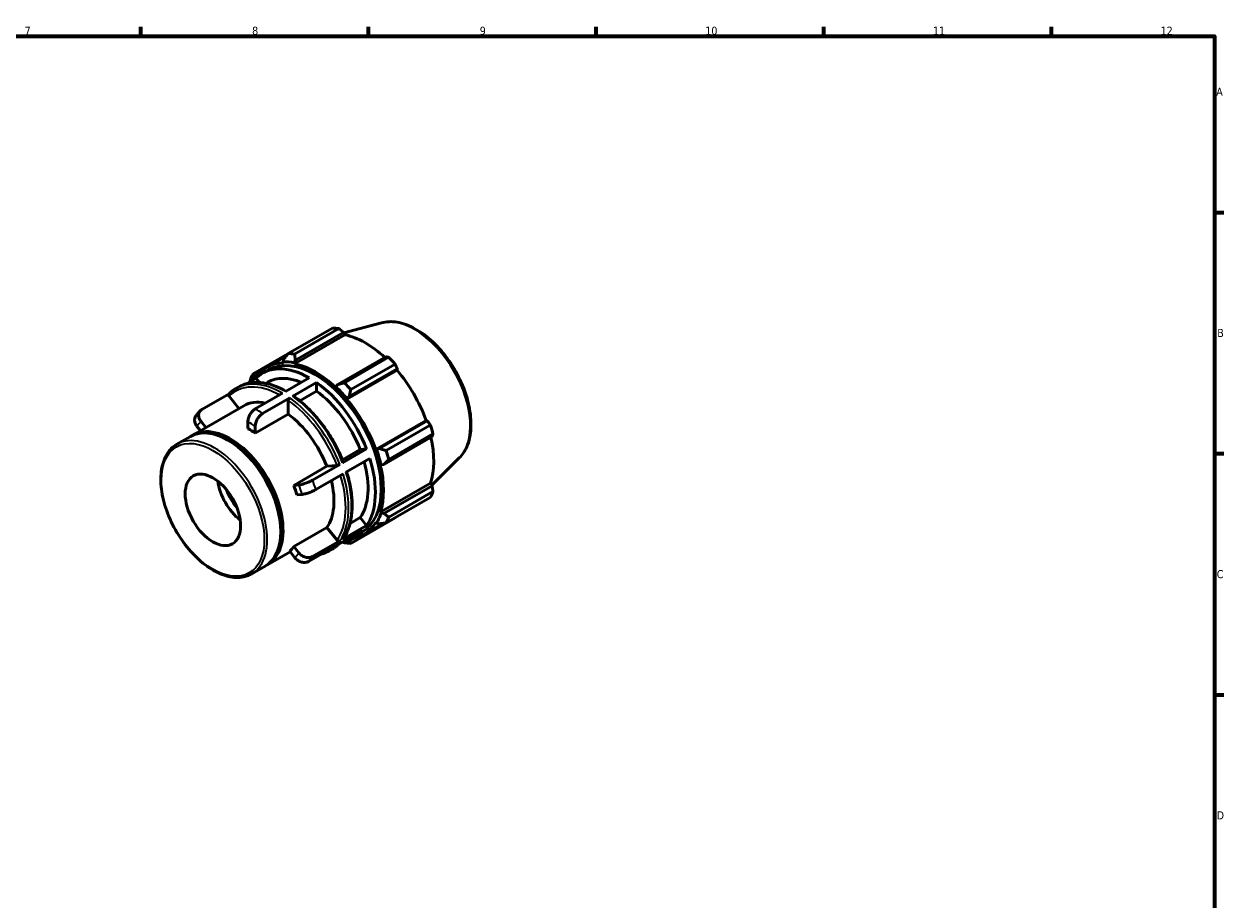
# Model space of a CAD drawing. Header units: millimetres. Extents: x 0 to 909, y 0 to 594.
# Tile 4 of 4: x 455 to 824, y 308 to 578. Entities that reach past the tile are written whole.
import ezdxf

# ---------------------------------------------------------------- set-up
doc = ezdxf.new("R2010")
doc.units = ezdxf.units.MM
for name, color, linetype, lineweight in [('Border (ISO)', 7, 'Continuous', 70), ('Visible (ISO)', 7, 'Continuous', 50), ('Visible Narrow (ISO)', 7, 'Continuous', 35)]:
    doc.layers.add(name, color=color, linetype=linetype, lineweight=lineweight)
doc.styles.add('Note Text (ISO)', font='tahoma.ttf')

# ---------------------------------------------------------------- blocks, each defined once
blk = doc.blocks.new('Borders Default Border')
at = {"layer": 'Border (ISO)'}
for p, q in [((490.58, 574), (490.58, 576.9)), ((560.67, 574), (560.67, 576.9)), ((630.75, 574), (630.75, 576.9)), ((700.83, 574), (700.83, 576.9)), ((770.92, 574), (770.92, 576.9)), ((821, 519.75), (823.9, 519.75)), ((821, 445.5), (823.9, 445.5)), ((821, 371.25), (823.9, 371.25))]:
    blk.add_line(p, q, dxfattribs=at)
at = {"layer": 'Border (ISO)', "flags": 128}
blk.add_lwpolyline([(20, 20), (20, 574), (821, 574), (821, 20), (20, 20)], dxfattribs=at)
at = {"layer": 'Border (ISO)', "color": 232, "true_color": 0xca0064, "char_height": 2.5, "attachment_point": 7, "style": 'Note Text (ISO)'}
for s, insert in [('7', (454.77, 574.4)), ('8', (524.81, 574.34)), ('9', (594.88, 574.35)), ('10', (664.29, 574.35)), ('11', (734.37, 574.4)), ('12', (804.46, 574.4)), ('A', (821.59, 555.62)), ('B', (821.89, 481.38)), ('C', (821.73, 407.08)), ('D', (821.73, 332.88))]:
    blk.add_mtext(s, dxfattribs=dict(at, insert=insert))

msp = doc.modelspace()

# ---------------------------------------------------------------- linework, layer by layer
at = {"layer": 'Visible (ISO)'}
for p, q in [((535.922, 476.297), (549.546, 484.143)), ((551.522, 483.951), (537.898, 476.106)), ((564.63, 485.746), (553.06, 482.608)), ((537.874, 473.144), (553.37, 482.068)), ((538.122, 474.27), (552.946, 482.807)), ((552.946, 482.807), (553.37, 482.068)), ((535.855, 476.21), (525.087, 470.009)), ((529.351, 472.085), (535.327, 475.527)), ((534.624, 474.61), (534.381, 473.765)), ((534.381, 473.765), (534.485, 473.472)), ((537.806, 473.432), (538.122, 474.27)), ((537.874, 473.144), (537.806, 473.432)), ((566.01, 475.284), (551.186, 466.747)), ((553.221, 467.281), (566.845, 475.127)), ((568.821, 473.043), (555.197, 465.198)), ((525.335, 468.515), (525.386, 469.249)), ((525.386, 469.249), (526.924, 470.134)), ((528.032, 470.218), (529.83, 471.253)), ((553.919, 462.281), (569.415, 471.205)), ((554.685, 463.058), (569.508, 471.594)), ((569.508, 471.594), (569.415, 471.205)), ((519.794, 465.474), (520.687, 465.988)), ((525.996, 468.656), (523.107, 466.992)), ((525.472, 468.354), (525.335, 468.515)), ((525.996, 468.656), (527.036, 467.363)), ((529.026, 467.098), (529.629, 467.445)), ((535.039, 464.587), (542.384, 468.817)), ((544.647, 467.371), (537.302, 463.141)), ((544.647, 467.371), (544.647, 464.737)), ((550.598, 466.066), (550.53, 465.856)), ((551.186, 466.747), (550.598, 466.066)), ((517.71, 463.884), (509.379, 459.086)), ((517.7, 463.161), (520.745, 459.375)), ((534.146, 464.073), (525.767, 459.248)), ((536.409, 462.627), (528.03, 457.802)), ((535.956, 461.84), (535.956, 457.621)), ((544.647, 464.737), (539.481, 461.762)), ((553.919, 462.281), (554.023, 462.453)), ((554.023, 462.453), (554.685, 463.058)), ((506.541, 451.196), (522.215, 460.222)), ((510.556, 453.507), (509.09, 455.33)), ((523.504, 455.329), (523.504, 453.236)), ((535.956, 457.621), (525.767, 451.753)), ((562.868, 446.781), (578.364, 455.705)), ((578.746, 455.594), (563.922, 447.057)), ((578.364, 455.705), (578.746, 455.594)), ((501.69, 448.402), (505.834, 450.788)), ((507.837, 453.866), (508.895, 452.551)), ((525.767, 451.753), (525.767, 453.864)), ((565.371, 442.178), (580.195, 450.715)), ((566.032, 446.43), (579.656, 454.276)), ((580.474, 451.521), (566.85, 443.675)), ((517.747, 449.418), (517.395, 449.622)), ((563.922, 447.057), (563.068, 446.786)), ((552.608, 443.577), (558.071, 446.723)), ((560.03, 446.902), (552.685, 442.673)), ((561.054, 443.975), (553.709, 439.746)), ((558.071, 446.723), (560.03, 446.902)), ((563.068, 446.786), (562.868, 446.781)), ((588.576, 444.163), (580.099, 435.775)), ((537.623, 435.707), (547.812, 441.574)), ((551.792, 442.158), (543.413, 437.333)), ((547.812, 441.574), (550.948, 441.862)), ((564.271, 442.055), (564.487, 442.009)), ((564.487, 442.009), (565.371, 442.178)), ((552.816, 439.231), (544.437, 434.406)), ((564.271, 427.422), (579.768, 436.346)), ((579.768, 436.346), (580.195, 435.61)), ((539.191, 435.851), (537.623, 435.707)), ((538.62, 432.778), (540.201, 432.922)), ((580.195, 435.61), (565.371, 427.074)), ((566.85, 425.959), (580.474, 433.804)), ((579.656, 431.991), (566.032, 424.146)), ((554.948, 423.972), (558.09, 425.782)), ((555.197, 417.858), (568.821, 425.703)), ((558.09, 425.782), (560.05, 423.346)), ((564.487, 427.219), (564.271, 427.422)), ((565.371, 427.074), (564.487, 427.219)), ((533.624, 421.848), (533.624, 421.44)), ((537.643, 416.859), (547.832, 422.727)), ((547.832, 422.727), (550.967, 418.828)), ((558.811, 421.865), (551.466, 417.635)), ((560.05, 423.346), (552.705, 419.116)), ((556.776, 420.303), (558.574, 421.338)), ((559.053, 420.506), (565.17, 424.029)), ((562.868, 424.312), (563.068, 424.076)), ((563.068, 424.076), (563.922, 423.864)), ((551.812, 418.602), (543.433, 413.777)), ((554.023, 418.827), (553.94, 419.06)), ((554.685, 418.503), (554.023, 418.827)), ((556.266, 419.413), (554.685, 418.503)), ((529.537, 411.263), (536.492, 415.269)), ((536.377, 415.412), (537.959, 413.446)), ((539.211, 414.91), (537.643, 416.859)), ((550.573, 417.121), (542.194, 412.296)), ((548.538, 415.559), (549.431, 416.073)), ((524.686, 408.47), (528.83, 410.856))]:
    msp.add_line(p, q, dxfattribs=at)
for centre, major_axis, start_param, end_param in [((559.184, 454.923), (-15.969, 27.731), 5.8451561, 5.9396837), ((559.698, 455.219), (14.851, -25.79), 2.0696433, 2.6635608), ((544.202, 446.296), (-14.851, 25.79), 5.9796864, 6.5796268), ((544.202, 446.296), (-14.372, 24.958), 3.1415927, 6.2831853), ((544.202, 446.296), (-15.011, 26.067), 5.8051535, 5.9796864), ((545.56, 447.078), (-15.969, 27.731), 5.8451561, 5.9396837), ((544.202, 446.296), (-14.851, 25.79), 5.1942882, 5.8051535), ((559.184, 454.923), (15.969, -27.731), 1.9181653, 2.0126929), ((545.56, 447.078), (-15.969, 27.731), 0.347369, 0.4418966), ((542.404, 445.26), (-14.372, 24.958), 5.5006955, 6.436558), ((559.698, 455.219), (14.851, -25.79), 1.2672974, 1.8781627), ((544.202, 446.296), (-15.011, 26.067), 0.3073663, 0.3294891), ((542.404, 445.26), (-12.775, 22.185), 5.6360353, 6.2831853), ((542.404, 445.26), (14.372, -24.958), 1.3119053, 2.2477678), ((544.202, 446.296), (15.011, -26.067), 1.8781627, 2.0526956), ((545.56, 447.078), (-15.969, 27.731), 5.059758, 5.1542856), ((542.404, 445.26), (12.775, -22.185), 1.3120271, 2.2339054), ((544.202, 446.296), (-14.851, 25.79), 4.4088901, 5.0197553), ((533.713, 440.256), (-11.498, 19.966), 5.8020074, 6.2831853), ((517.332, 430.822), (-11.498, 19.966), 3.1415927, 6.2831853), ((533.713, 440.256), (11.498, -19.966), 1.3121489, 2.220019), ((518.039, 431.229), (-11.498, 19.966), 3.1109566, 6.3138213), ((523.524, 434.388), (-11.498, 19.966), 5.3616116, 5.5009392), ((559.184, 454.923), (15.969, -27.731), 1.1327672, 1.2272947), ((517.685, 431.026), (11.248, -19.533), 0.7873319, 2.3542607), ((559.698, 455.219), (14.851, -25.79), 0.4818993, 1.0759774), ((542.404, 445.26), (14.372, -24.958), 0.2647077, 1.2005703), ((544.202, 446.296), (15.011, -26.067), 1.0927645, 1.2672974), ((545.56, 447.078), (-15.969, 27.731), 4.2743598, 4.3688874), ((542.404, 445.26), (12.775, -22.185), 0.2648296, 1.1515694), ((544.202, 446.296), (-14.851, 25.79), 3.6234919, 4.2343571), ((522.635, 433.876), (-6.018, 10.45), 0.9603162, 2.1812765), ((533.713, 440.256), (11.498, -19.966), 0.2649514, 1.1014732), ((524.756, 435.098), (-6.388, 11.092), 1.314448, 1.8271447), ((523.524, 434.388), (-11.498, 19.966), 4.3144141, 4.4537416), ((559.184, 454.923), (15.969, -27.731), 0.347369, 0.4418966), ((544.202, 446.296), (15.011, -26.067), 0.3073663, 0.4818993), ((545.56, 447.078), (15.969, -27.731), 0.347369, 0.4418966), ((544.202, 446.296), (14.851, -25.79), 5.9867438, 6.5905516), ((542.404, 445.26), (14.372, -24.958), 6.1298126, 6.436558), ((545.56, 447.078), (15.969, -27.731), 5.8451561, 5.9396837), ((544.202, 446.296), (15.011, -26.067), 5.9536962, 5.9796864), ((523.524, 434.388), (11.498, -19.966), 0.1256239, 0.2649514)]:
    msp.add_ellipse(centre, major_axis=major_axis, ratio=0.5780931, start_param=start_param, end_param=end_param, dxfattribs=at)
msp.add_ellipse((512.736, 428.175), major_axis=(6.018, -10.45), ratio=0.5780931, dxfattribs=at)
for points, weights in [([(552.946, 482.807), (552.251, 483.369), (551.522, 483.951)], [1.00142215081, 1.00111952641, 1]), ([(535.922, 476.297), (535.251, 475.431), (534.624, 474.61)], [1.01262619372, 1.00911492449, 1.00479491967]), ([(538.122, 474.27), (538.003, 475.164), (537.898, 476.106)], [1.00479491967, 1.00911492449, 1.01262619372]), ([(566.845, 475.127), (566.422, 475.209), (566.01, 475.284)], [1, 1.00111952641, 1.00142215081]), ([(569.508, 471.594), (569.174, 472.305), (568.821, 473.043)], [1.00142215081, 1.00111952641, 1]), ([(525.386, 469.249), (525.231, 469.616), (525.087, 470.009)], [1.00479491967, 1.00911492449, 1.01262619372]), ([(524.269, 468.196), (524.221, 467.9), (524.175, 467.607)], [1.01262619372, 1.01168150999, 1.01067828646]), ([(553.221, 467.281), (552.174, 467.004), (551.186, 466.747)], [1.01262619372, 1.00911492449, 1.00479491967]), ([(554.685, 463.058), (554.927, 464.101), (555.197, 465.198)], [1.00479491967, 1.00911492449, 1.01262619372]), ([(579.656, 454.276), (579.194, 454.95), (578.746, 455.594)], [1, 1.00111952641, 1.00142215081]), ([(580.195, 450.715), (580.334, 451.111), (580.474, 451.521)], [1.00142215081, 1.00111952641, 1]), ([(566.032, 446.43), (564.947, 446.745), (563.922, 447.057)], [1.01262619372, 1.00911492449, 1.00479491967]), ([(565.371, 442.178), (566.087, 442.907), (566.85, 443.675)], [1.00479491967, 1.00911492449, 1.01262619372]), ([(580.474, 433.804), (580.334, 434.727), (580.195, 435.61)], [1, 1.00111952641, 1.00142215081]), ([(566.85, 425.959), (566.087, 426.523), (565.371, 427.074)], [1.01262619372, 1.00911492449, 1.00479491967]), ([(568.821, 425.703), (568.839, 425.738), (568.856, 425.772)], [1, 1.00005643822, 1.00011080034]), ([(563.922, 423.864), (564.947, 423.997), (566.032, 424.146)], [1.00479491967, 1.00911492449, 1.01262619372]), ([(552.6, 418.288), (552.908, 418.169), (553.221, 418.049)], [1.01044568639, 1.01157236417, 1.01262619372]), ([(555.197, 417.858), (554.927, 418.182), (554.685, 418.503)], [1.01262619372, 1.00911492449, 1.00479491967])]:
    msp.add_rational_spline(points, weights, degree=2, dxfattribs=at)
for points, knots in [([(564.63, 485.746), (566.132, 486.153), (567.758, 486.203), (571.236, 485.63), (573.099, 484.946), (576.844, 482.89), (578.724, 481.491), (582.269, 478.147), (583.932, 476.203), (586.882, 471.975), (588.171, 469.693), (590.253, 465.005), (591.047, 462.6), (592.057, 457.887), (592.27, 455.58), (592.06, 451.287), (591.636, 449.298), (590.301, 446.264), (589.53, 445.106), (588.576, 444.163)], [5.6508865, 5.6508865, 5.6508865, 5.6508865, 5.9414672, 5.9414672, 6.2600776, 6.2600776, 6.59097, 6.59097, 6.9211718, 6.9211718, 7.2498571, 7.2498571, 7.5786217, 7.5786217, 7.9089938, 7.9089938, 8.2396148, 8.2396148, 8.4901479, 8.4901479, 8.4901479, 8.4901479]), ([(517.672, 463.846), (517.8, 463.973), (517.931, 464.097), (518.198, 464.338), (518.335, 464.455), (518.613, 464.68), (518.754, 464.788), (519.043, 464.998), (519.19, 465.099), (519.488, 465.292), (519.64, 465.385), (519.794, 465.474)], [5.34640343, 5.34640343, 5.34640343, 5.34640343, 5.37706691, 5.37706691, 5.4077304, 5.4077304, 5.43839388, 5.43839388, 5.46905737, 5.46905737, 5.49972085, 5.49972085, 5.49972085, 5.49972085]), ([(520.687, 465.988), (521.472, 466.441), (522.32, 466.786), (524.109, 467.255), (525.05, 467.377), (526.999, 467.401), (528.007, 467.302), (530.063, 466.89), (531.112, 466.577), (533.183, 465.764), (534.205, 465.273), (535.225, 464.695)], [5.49972085, 5.49972085, 5.49972085, 5.49972085, 5.65621755, 5.65621755, 5.81271424, 5.81271424, 5.96921093, 5.96921093, 6.12570763, 6.12570763, 6.27569103, 6.27569103, 6.27569103, 6.27569103]), ([(517.672, 463.845), (517.65, 463.823), (517.63, 463.799), (517.582, 463.722), (517.559, 463.649), (517.548, 463.518), (517.56, 463.436), (517.607, 463.3), (517.651, 463.221), (517.7, 463.161)], [0.012785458, 0.012785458, 0.012785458, 0.012785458, 0.023685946, 0.023685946, 0.047446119, 0.047446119, 0.071223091, 0.071223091, 0.09507957, 0.09507957, 0.09507957, 0.09507957]), ([(535.956, 461.84), (535.956, 461.905), (535.969, 461.989), (536.012, 462.134), (536.049, 462.22), (536.128, 462.357), (536.184, 462.433), (536.287, 462.542), (536.353, 462.595), (536.409, 462.627)], [0.285262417, 0.285262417, 0.285262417, 0.285262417, 0.309156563, 0.309156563, 0.332970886, 0.332970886, 0.356693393, 0.356693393, 0.380341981, 0.380341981, 0.380341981, 0.380341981]), ([(537.302, 463.141), (537.357, 463.173), (537.423, 463.196), (537.526, 463.206), (537.582, 463.194), (537.626, 463.168), (537.631, 463.165), (537.636, 463.161)], [0, 0, 0, 0, 0.023648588, 0.023648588, 0.047371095, 0.047371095, 0.050466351, 0.050466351, 0.050466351, 0.050466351]), ([(537.637, 463.161), (538.896, 462.274), (540.138, 461.26), (542.551, 459.013), (543.721, 457.781), (545.948, 455.14), (547.006, 453.732), (548.974, 450.787), (549.885, 449.251), (551.527, 446.103), (552.259, 444.491), (552.89, 442.868)], [0.11117311, 0.11117311, 0.11117311, 0.11117311, 0.29818128, 0.29818128, 0.48518946, 0.48518946, 0.67219763, 0.67219763, 0.8592058, 0.8592058, 1.04621397, 1.04621397, 1.04621397, 1.04621397]), ([(508.947, 458.757), (508.839, 458.65), (508.734, 458.541), (508.526, 458.318), (508.424, 458.205), (508.224, 457.974), (508.126, 457.857), (507.934, 457.619), (507.84, 457.499), (507.656, 457.254), (507.566, 457.129), (507.478, 457.003)], [0.93656082, 0.93656082, 0.93656082, 0.93656082, 0.95888444, 0.95888444, 0.98120807, 0.98120807, 1.00353169, 1.00353169, 1.02585532, 1.02585532, 1.04817894, 1.04817894, 1.04817894, 1.04817894]), ([(509.09, 455.33), (508.845, 455.634), (508.624, 456.029), (508.388, 456.713), (508.331, 457.122), (508.383, 457.777), (508.499, 458.139), (508.829, 458.667), (509.101, 458.926), (509.379, 459.086)], [-0.47557166, -0.47557166, -0.47557166, -0.47557166, -0.35593326, -0.35593326, -0.23682682, -0.23682682, -0.11822826, -0.11822826, 0, 0, 0, 0]), ([(525.767, 459.248), (525.488, 459.087), (525.159, 458.822), (524.643, 458.278), (524.364, 457.902), (523.969, 457.218), (523.783, 456.789), (523.57, 456.069), (523.504, 455.652), (523.504, 455.329)], [0, 0, 0, 0, 0.11847699, 0.11847699, 0.236954, 0.236954, 0.35543106, 0.35543106, 0.47390816, 0.47390816, 0.47390816, 0.47390816]), ([(507.478, 457.003), (507.459, 456.976), (507.441, 456.949), (507.258, 456.658), (507.141, 456.297), (507.088, 455.644), (507.143, 455.237), (507.376, 454.558), (507.596, 454.167), (507.837, 453.866)], [0.10622652, 0.10622652, 0.10622652, 0.10622652, 0.11847699, 0.11847699, 0.236954, 0.236954, 0.35543106, 0.35543106, 0.47390816, 0.47390816, 0.47390816, 0.47390816]), ([(525.767, 453.864), (525.767, 454.19), (525.833, 454.612), (526.047, 455.337), (526.234, 455.769), (526.629, 456.456), (526.908, 456.832), (527.423, 457.377), (527.751, 457.641), (528.03, 457.802)], [-0.47557166, -0.47557166, -0.47557166, -0.47557166, -0.35593326, -0.35593326, -0.23682682, -0.23682682, -0.11822826, -0.11822826, 0, 0, 0, 0]), ([(524.686, 408.47), (523.454, 407.76), (522.035, 407.38), (518.95, 407.3), (517.276, 407.62), (513.823, 408.94), (512.041, 409.961), (508.578, 412.592), (506.898, 414.205), (503.81, 417.852), (502.403, 419.885), (499.998, 424.169), (499, 426.418), (497.514, 430.914), (497.026, 433.159), (496.615, 437.428), (496.693, 439.451), (497.428, 443.062), (498.082, 444.653), (499.742, 446.968), (500.648, 447.802), (501.69, 448.402)], [2.3581282, 2.3581282, 2.3581282, 2.3581282, 2.6615805, 2.6615805, 2.975695, 2.975695, 3.2994, 3.2994, 3.6239855, 3.6239855, 3.9477866, 3.9477866, 4.2712779, 4.2712779, 4.5951568, 4.5951568, 4.9198098, 4.9198098, 5.2429978, 5.2429978, 5.4997209, 5.4997209, 5.4997209, 5.4997209]), ([(550.948, 441.862), (550.996, 441.866), (551.066, 441.879), (551.198, 441.912), (551.284, 441.938), (551.431, 441.989), (551.519, 442.025), (551.659, 442.087), (551.736, 442.126), (551.792, 442.158)], [-0.094781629, -0.094781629, -0.094781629, -0.094781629, -0.071086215, -0.071086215, -0.047390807, -0.047390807, -0.023695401, -0.023695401, 0, 0, 0, 0]), ([(552.685, 442.673), (552.741, 442.705), (552.795, 442.742), (552.861, 442.798), (552.885, 442.827), (552.892, 442.854), (552.892, 442.861), (552.889, 442.868)], [0, 0, 0, 0, 0.023695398, 0.023695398, 0.047390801, 0.047390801, 0.056689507, 0.056689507, 0.056689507, 0.056689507]), ([(553.934, 439.875), (554.429, 438.271), (554.819, 436.674), (555.38, 433.522), (555.547, 431.969), (555.644, 428.98), (555.574, 427.545), (555.196, 424.838), (554.887, 423.568), (554.035, 421.235), (553.492, 420.173), (552.837, 419.236)], [1.16099215, 1.16099215, 1.16099215, 1.16099215, 1.3455148, 1.3455148, 1.53249088, 1.53249088, 1.71946696, 1.71946696, 1.90644304, 1.90644304, 2.09341912, 2.09341912, 2.09341912, 2.09341912]), ([(543.413, 437.333), (543.134, 437.173), (542.749, 436.978), (542.048, 436.664), (541.608, 436.489), (540.871, 436.23), (540.443, 436.101), (539.783, 435.937), (539.433, 435.873), (539.191, 435.851)], [0, 0, 0, 0, 0.11847699, 0.11847699, 0.236954, 0.236954, 0.35543106, 0.35543106, 0.47390816, 0.47390816, 0.47390816, 0.47390816]), ([(540.201, 432.922), (540.446, 432.945), (540.799, 433.009), (541.464, 433.174), (541.893, 433.304), (542.633, 433.563), (543.073, 433.738), (543.774, 434.052), (544.159, 434.246), (544.437, 434.406)], [-0.47557166, -0.47557166, -0.47557166, -0.47557166, -0.35593326, -0.35593326, -0.23682682, -0.23682682, -0.11822826, -0.11822826, 0, 0, 0, 0]), ([(551.514, 417.663), (551.398, 417.548), (551.28, 417.437), (551.026, 417.209), (550.89, 417.092), (550.612, 416.867), (550.47, 416.758), (550.182, 416.549), (550.035, 416.448), (549.736, 416.254), (549.585, 416.162), (549.431, 416.073)], [2.2078931, 2.2078931, 2.2078931, 2.2078931, 2.23547426, 2.23547426, 2.26613775, 2.26613775, 2.29680123, 2.29680123, 2.32746471, 2.32746471, 2.3581282, 2.3581282, 2.3581282, 2.3581282]), ([(550.967, 418.828), (551.016, 418.768), (551.086, 418.705), (551.218, 418.618), (551.303, 418.58), (551.451, 418.54), (551.539, 418.532), (551.679, 418.546), (551.756, 418.569), (551.812, 418.602)], [-0.094781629, -0.094781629, -0.094781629, -0.094781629, -0.071086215, -0.071086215, -0.047390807, -0.047390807, -0.023695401, -0.023695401, 0, 0, 0, 0]), ([(543.433, 413.777), (543.154, 413.616), (542.768, 413.497), (542.067, 413.43), (541.628, 413.47), (540.891, 413.668), (540.463, 413.861), (539.803, 414.293), (539.453, 414.609), (539.211, 414.91)], [0, 0, 0, 0, 0.11847699, 0.11847699, 0.236954, 0.236954, 0.35543106, 0.35543106, 0.47390816, 0.47390816, 0.47390816, 0.47390816]), ([(537.959, 413.446), (538.203, 413.142), (538.556, 412.823), (539.221, 412.386), (539.65, 412.192), (540.39, 411.992), (540.83, 411.951), (541.531, 412.017), (541.916, 412.135), (542.194, 412.296)], [-0.47557166, -0.47557166, -0.47557166, -0.47557166, -0.35593326, -0.35593326, -0.23682682, -0.23682682, -0.11822826, -0.11822826, 0, 0, 0, 0])]:
    msp.add_open_spline(points, degree=3, knots=knots, dxfattribs=at)
for points in [[(552.705, 419.116), (552.755, 419.145), (552.804, 419.189), (552.837, 419.236)], [(548.538, 415.559), (547.783, 415.124), (546.972, 414.788), (546.117, 414.555)]]:
    msp.add_open_spline(points, degree=3, dxfattribs=at)
at = {"layer": 'Visible Narrow (ISO)'}
for centre, major_axis, start_param, end_param in [((574.772, 463.9), (-12.111, 21.031), 3.2927583, 6.1320197), ((533.713, 440.256), (-14.053, 24.403), 5.5238265, 6.4340393), ((534.166, 440.516), (-14.372, 24.958), 5.5006955, 6.2831853), ((535.059, 441.03), (-14.372, 24.958), 5.5006955, 6.2831853), ((533.713, 440.256), (14.053, -24.403), 1.3119274, 2.2452491), ((534.166, 440.516), (-14.372, 24.958), 4.4534979, 5.3893605), ((535.059, 441.03), (14.372, -24.958), 1.3119053, 2.2477678), ((525.787, 435.691), (-14.372, 24.958), 5.3893605, 5.5006955), ((523.524, 434.388), (-12.775, 22.185), 0.1395103, 0.2648296), ((523.524, 434.388), (12.775, -22.185), 2.2339054, 2.3592247), ((513.188, 428.436), (11.498, -19.966), 0, 3.1415927), ((535.059, 441.03), (14.372, -24.958), 0.2647077, 1.2005703), ((525.787, 435.691), (-14.372, 24.958), 4.3421629, 4.4534979), ((533.713, 440.256), (14.053, -24.403), 0.2647299, 1.191734), ((534.166, 440.516), (14.372, -24.958), 0.2647077, 1.2005703), ((523.524, 434.388), (12.775, -22.185), 1.1867079, 1.3120271), ((535.059, 441.03), (14.372, -24.958), 0, 0.1533727), ((523.524, 434.388), (12.775, -22.185), 0.1395103, 0.2648296), ((525.787, 435.691), (14.372, -24.958), 0.1533727, 0.2647077), ((534.166, 440.516), (14.372, -24.958), 0, 0.1533727)]:
    msp.add_ellipse(centre, major_axis=major_axis, ratio=0.5780931, start_param=start_param, end_param=end_param, dxfattribs=at)
msp.add_ellipse((512.736, 428.175), major_axis=(11.178, -19.411), ratio=0.5780931, dxfattribs=at)

# ---------------------------------------------------------------- block references
msp.add_blockref('Borders Default Border', (0, 0))

doc.saveas('drawing.dxf')
